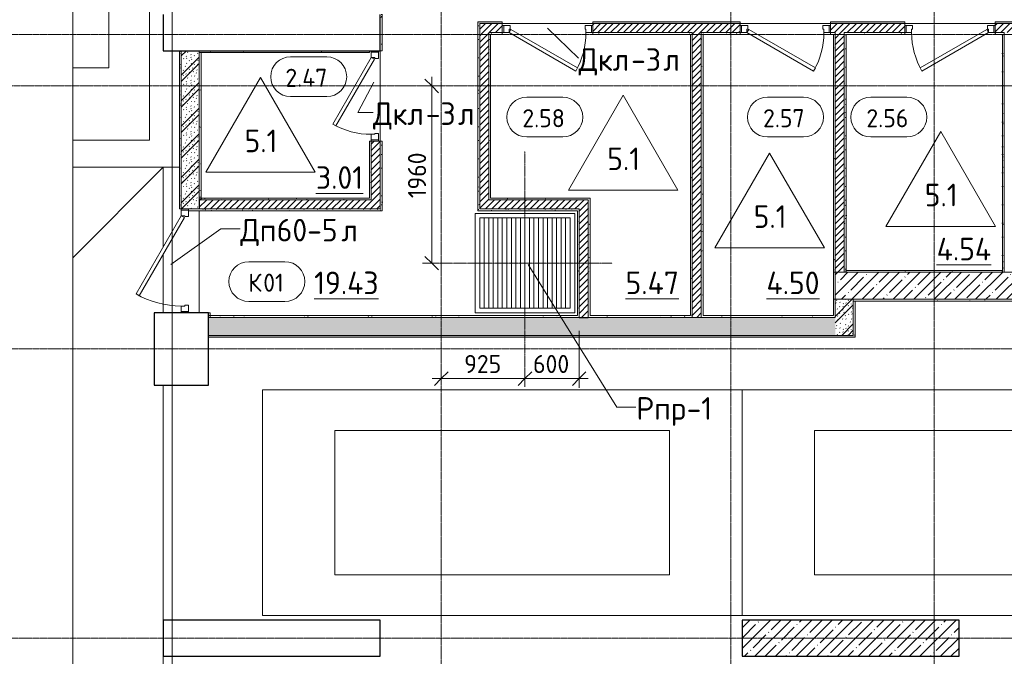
# Model space of a CAD drawing. Header units: millimetres. Extents: x 25887 to 100685, y -10965 to 131188.
# Tile 39 of 49: x 44814 to 55700, y 115300 to 122343. Entities that reach past the tile are written whole.
import ezdxf

# ---------------------------------------------------------------- set-up
doc = ezdxf.new("R2010")
doc.units = ezdxf.units.MM
doc.linetypes.add('4_ Штрихпунктир_ 10 х 2 мм', pattern=[14, 10, -2, 0, -2])
doc.linetypes.add('4_ Штрихпунктир_ 5 х 2 мм', pattern=[9, 5, -2, 0, -2])
for name, color, linetype, lineweight in [('A-ANNO-DIMS', 7, 'Continuous', 5), ('A-ANNO-DIMS-100', 7, 'Continuous', 5), ('A-AREA-IDEN', 7, 'Continuous', 5), ('A-DETL', 7, 'Continuous', 25), ('A-DETL-GENF', 7, 'Continuous', 13), ('A-DOOR', 7, 'Continuous', 13), ('A-DOOR-FRAM', 7, 'Continuous', 13), ('A-DOOR-IDEN', 7, 'Continuous', 5), ('A-FLOR', 7, 'Continuous', 13), ('A-FLOR-IDEN', 7, 'Continuous', 5), ('A-WALL', 7, 'Continuous', 13), ('A-WALL-PATT', 7, 'Continuous', 13), ('C-PRKG', 7, 'Continuous', 13), ('I-WALL', 7, 'Continuous', 13), ('M-EQPM', 7, 'Continuous', 13), ('M-EQPM-IDEN', 7, 'Continuous', 5), ('S-COLS', 7, 'Continuous', 25), ('S-GRID', 7, 'Continuous', 5)]:
    doc.layers.add(name, color=color, linetype=linetype, lineweight=lineweight)
doc.styles.add('GOST Common_2', font='GOST_Common.ttf', dxfattribs={"height": 200})
doc.styles.add('GOST Common_3', font='GOST_Common.ttf', dxfattribs={"height": 250})
doc.dimstyles.new('2_мм_1', dxfattribs={"dimscale": 304.8, "dimtxt": 201.142999, "dimasz": 0.492126, "dimexe": 0.328084, "dimexo": 0.492126, "dimgap": 0, "dimtad": 1, "dimdec": 0, "dimdsep": 46, "dimtxsty": 'GOST Common_2', "dimblk1": 'OBLIQUE', "dimblk2": 'OBLIQUE', "dimsah": 1, "dimcen": 0.09, "dimdle": 0.328084, "dimadec": 5, "dimazin": 2, "dimtfac": 1, "dimtdec": 4, "dimtix": 1, "dimtmove": 0, "dimatfit": 3, "dimfxl": 1, "dimtvp": 1, "dimtolj": 1, "dimtzin": 0, "dimarcsym": 2})
pattern_1 = [(0, (0, 0), (203.2, 50.8), [3.353, -149.047, 3.353, -149.047, -812.8]), (0, (0, 0), (203.2, 50.8), [-304.8, 3.353, -301.447, 3.353, -149.047, -355.6]), (0, (0, 0), (203.2, 50.8), [-762, 3.353, -98.247, 3.353, -250.647]), (120, (76.2, 25.4), (-145.59409, 150.576362), [3.353, -149.047, 3.353, -149.047, -812.8]), (120, (76.2, 25.4), (-145.59409, 150.576362), [-304.8, 3.353, -301.447, 3.353, -149.047, -355.6]), (120, (76.2, 25.4), (-145.59409, 150.576362), [-762, 3.353, -98.247, 3.353, -250.647]), (240, (101.6, 127), (-57.60591, -201.376362), [3.353, -149.047, 3.353, -149.047, -812.8]), (240, (101.6, 127), (-57.60591, -201.376362), [-304.8, 3.353, -301.447, 3.353, -149.047, -355.6]), (240, (101.6, 127), (-57.60591, -201.376362), [-762, 3.353, -98.247, 3.353, -250.647])]
pattern_2 = [(45, (0, 0), (-35.355339, 35.355339), [])]
pattern_3 = [(135, (150.28, 188.64), (-282.8427, 3e-14), [5, -395]), (135, (174.9, 237.36), (-282.8427, 3e-14), [5, -395]), (135, (211.96, 236.53), (-282.8427, 3e-14), [5, -395]), (135, (114.96, 223.96), (-282.8427, 3e-14), [5, -395]), (135, (77.54, 223.96), (-282.8427, 3e-14), [5, -395]), (135, (57.44, 184.52), (-282.8427, 3e-14), [5, -395]), (135, (66.21, 142.9), (-282.8427, 3e-14), [5, -395]), (135, (107.33, 161), (-282.8427, 3e-14), [5, -395]), (135, (99.08, 130.94), (-282.8427, 3e-14), [5, -395]), (135, (22.6, 136.46), (-282.8427, 3e-14), [5, -395]), (135, (21.16, 168.08), (-282.8427, 3e-14), [5, -395]), (135, (46.13, 96.12), (-282.8427, 3e-14), [5, -395]), (135, (3.54, 74.6), (-282.8427, 3e-14), [5, -395]), (135, (40.3, 47.56), (-282.8427, 3e-14), [5, -395]), (135, (39.77, 18.47), (-282.8427, 3e-14), [5, -395]), (135, (76.94, 37.28), (-282.8427, 3e-14), [5, -395]), (135, (114.18, 62.4), (-282.8427, 3e-14), [5, -395]), (135, (139.87, 90.2), (-282.8427, 3e-14), [5, -395]), (135, (141.44, 15.82), (-282.8427, 3e-14), [5, -395]), (135, (188.69, 26.73), (-282.8427, 3e-14), [5, -395]), (135, (176.14, 51.36), (-282.8427, 3e-14), [5, -395]), (135, (177.03, 0), (-282.8427, 3e-14), [5, -395]), (135, (276.61, 8.22), (-282.8427, 3e-14), [5, -395]), (135, (271.19, 31.72), (-282.8427, 3e-14), [5, -395]), (135, (268.29, 119.65), (-282.8427, 3e-14), [5, -395]), (135, (237.92, 101.95), (-282.8427, 3e-14), [5, -395]), (135, (237.92, 158.27), (-282.8427, 3e-14), [5, -395]), (135, (260.4, 204.35), (-282.8427, 3e-14), [5, -395]), (135, (275.54, 235.4), (-282.8427, 3e-14), [5, -395]), (135, (117.62, 268.96), (-282.8427, 3e-14), [5, -395]), (135, (203.62, 273.83), (-282.8427, 3e-14), [5, -395]), (135, (47.24, 279.3), (-282.8427, 3e-14), [5, -395]), (135, (23.2, 266.16), (-282.8427, 3e-14), [5, -395]), (135, (42.78, 232.52), (-282.8427, 3e-14), [5, -395]), (135, (177.76, 90.57), (-282.8427, 3e-14), [5, -395]), (135, (181.12, 121.8), (-282.8427, 3e-14), [5, -395]), (135, (206.73, 172.06), (-282.8427, 3e-14), [5, -395]), (135, (143.14, 136.62), (-282.8427, 3e-14), [5, -395]), (135, (211.51, 131.86), (-282.8427, 3e-14), [5, -395]), (135, (81.47, 95.1), (-282.8427, 3e-14), [5, -395]), (135, (235.13, 60.46), (-282.8427, 3e-14), [5, -395]), (135, (242.24, 4.89), (-282.8427, 3e-14), [5, -395]), (45, (0, 106.07), (-282.8427, 0), []), (45, (106.07, 0), (-282.8427, 0), []), (45, (176.78, 0), (-282.8427, 0), []), (45, (0, 176.78), (-282.8427, 0), [])]

# ---------------------------------------------------------------- blocks, each defined once
blk = doc.blocks.new('Наметкина 10_РД_АР_П_Отделка_R21_rvt-1--02_Подвал_МП_часть Б')
at = {"layer": 'A-WALL-PATT', "lineweight": 5}
h = blk.add_hatch(dxfattribs=at)
h.set_pattern_fill('FP_25', color=256, style=0, pattern_type=2)
h.set_pattern_definition(pattern_1)
h.paths.add_polyline_path([(48820, 122000), (48820, 122400), (48800, 122400), (48800, 122000)])
h = blk.add_hatch(dxfattribs=at)
h.set_pattern_fill('FP_25', color=256, style=0, pattern_type=2)
h.set_pattern_definition(pattern_1)
h.paths.add_polyline_path([(55600, 122300), (56170, 122300), (56170, 122320), (55600, 122320)])
h.paths.add_polyline_path([(59030, 122300), (59030, 122320), (58770, 122320), (58770, 122300)])
h.paths.add_polyline_path([(54600, 122300), (54600, 122320), (53780, 122320), (53780, 122300), (54107, 122300)])
h.paths.add_polyline_path([(57770, 122300), (57770, 122320), (57170, 122320), (57170, 122300)])
h.paths.add_polyline_path([(50150, 122300), (50150, 122320), (49880, 122320), (49880, 122300), (49900, 122300)])
h.paths.add_polyline_path([(51150, 122300), (52780, 122300), (52780, 122320), (51150, 122320)])
h = blk.add_hatch(dxfattribs=at)
h.set_pattern_fill('FP_25', color=256, style=0, pattern_type=2)
h.set_pattern_definition(pattern_1)
h.paths.add_polyline_path([(49900, 120250), (49900, 122300), (49880, 122300), (49880, 120250)])
h = blk.add_hatch(dxfattribs=at)
h.set_pattern_fill('FP_25', color=256, style=0, pattern_type=2)
h.set_pattern_definition(pattern_1)
h.paths.add_polyline_path([(52250, 122180), (52250, 122200), (51150, 122200), (51150, 122180), (52230, 122180)])
h.paths.add_polyline_path([(50020, 122180), (50150, 122180), (50150, 122200), (50000, 122200), (50000, 122180)])
h = blk.add_hatch(dxfattribs=at)
h.set_pattern_fill('FP_25', color=256, style=0, pattern_type=2)
h.set_pattern_definition(pattern_1)
h.paths.add_polyline_path([(50020, 120370), (50020, 122180), (50000, 122180), (50000, 120370)])
h = blk.add_hatch(dxfattribs=at)
h.set_pattern_fill('FP_25', color=256, style=0, pattern_type=2)
h.set_pattern_definition(pattern_1)
h.paths.add_polyline_path([(52250, 119050), (52250, 122180), (52230, 122180), (52230, 119050)])
h = blk.add_hatch(dxfattribs=at)
h.set_pattern_fill('FP_25', color=256, style=0, pattern_type=2)
h.set_pattern_definition(pattern_1)
h.paths.add_polyline_path([(53780, 122180), (53810, 122180), (53810, 122200), (53780, 122200)])
h.paths.add_polyline_path([(52780, 122180), (52780, 122200), (52350, 122200), (52350, 122180), (52370, 122180)])
h = blk.add_hatch(dxfattribs=at)
h.set_pattern_fill('FP_25', color=256, style=0, pattern_type=2)
h.set_pattern_definition(pattern_1)
h.paths.add_polyline_path([(52370, 119070), (52370, 122180), (52350, 122180), (52350, 119070)])
h = blk.add_hatch(dxfattribs=at)
h.set_pattern_fill('FP_25', color=256, style=0, pattern_type=2)
h.set_pattern_definition(pattern_1)
h.paths.add_polyline_path([(53810, 119550), (53830, 119550), (53830, 122200), (53810, 122200), (53810, 121834)])
h = blk.add_hatch(dxfattribs=at)
h.set_pattern_fill('FP_25', color=256, style=0, pattern_type=2)
h.set_pattern_definition(pattern_1)
h.paths.add_polyline_path([(54600, 122180), (54600, 122200), (53930, 122200), (53930, 122180), (54107, 122180)])
h.paths.add_polyline_path([(55680, 122180), (55680, 122200), (55600, 122200), (55600, 122180)])
h = blk.add_hatch(dxfattribs=at)
h.set_pattern_fill('FP_25', color=256, style=0, pattern_type=2)
h.set_pattern_definition(pattern_1)
h.paths.add_polyline_path([(53950, 119550), (53950, 122180), (53930, 122180), (53930, 119550)])
h = blk.add_hatch(dxfattribs=at)
h.set_pattern_fill('FP_25', color=256, style=0, pattern_type=2)
h.set_pattern_definition(pattern_1)
h.paths.add_polyline_path([(55700, 119550), (55700, 122200), (55680, 122200), (55680, 119550)])
h = blk.add_hatch(dxfattribs=at)
h.set_pattern_fill('FP_25', color=256, style=0, pattern_type=2)
h.set_pattern_definition(pattern_1)
h.paths.add_polyline_path([(46600, 120250), (46600, 122000), (46580, 122000), (46580, 120250)])
h = blk.add_hatch(dxfattribs=at)
h.set_pattern_fill('FP_25', color=256, style=0, pattern_type=2)
h.set_pattern_definition(pattern_1)
h.paths.add_polyline_path([(46800, 121980), (48680, 121980), (48680, 122000), (46800, 122000)])
h = blk.add_hatch(dxfattribs=at)
h.set_pattern_fill('FP_25', color=256, style=0, pattern_type=2)
h.set_pattern_definition(pattern_1)
h.paths.add_polyline_path([(46820, 120380), (46820, 121980), (46800, 121980), (46800, 120380)])
h = blk.add_hatch(dxfattribs=at)
h.set_pattern_fill('FP_25', color=256, style=0, pattern_type=2)
h.set_pattern_definition(pattern_1)
h.paths.add_polyline_path([(48700, 120370), (48700, 121000), (48680, 121000), (48680, 120370)])
h = blk.add_hatch(dxfattribs=at)
h.set_pattern_fill('FP_25', color=256, style=0, pattern_type=2)
h.set_pattern_definition(pattern_1)
h.paths.add_polyline_path([(48820, 120250), (48820, 121000), (48800, 121000), (48800, 120250)])
h = blk.add_hatch(dxfattribs=at)
h.set_pattern_fill('FP_25', color=256, style=0, pattern_type=2)
h.set_pattern_definition(pattern_1)
h.paths.add_polyline_path([(46820, 120350), (48700, 120350), (48700, 120370), (46820, 120370), (46820, 120360)])
h = blk.add_hatch(dxfattribs=at)
h.set_pattern_fill('FP_25', color=256, style=0, pattern_type=2)
h.set_pattern_definition(pattern_1)
h.paths.add_polyline_path([(51100, 120350), (51120, 120350), (51120, 120370), (50000, 120370), (50000, 120350), (50282, 120350)])
h = blk.add_hatch(dxfattribs=at)
h.set_pattern_fill('FP_25', color=256, style=0, pattern_type=2)
h.set_pattern_definition(pattern_1)
h.paths.add_polyline_path([(51120, 119070), (51120, 120350), (51100, 120350), (51100, 119070)])
h = blk.add_hatch(dxfattribs=at)
h.set_pattern_fill('FP_25', color=256, style=0, pattern_type=2)
h.set_pattern_definition(pattern_1)
h.paths.add_polyline_path([(48820, 120230), (48820, 120250), (46680, 120250), (46680, 120230), (48370, 120230)])
h = blk.add_hatch(dxfattribs=at)
h.set_pattern_fill('FP_25', color=256, style=0, pattern_type=2)
h.set_pattern_definition(pattern_1)
h.paths.add_polyline_path([(50980, 120230), (51000, 120230), (51000, 120250), (49880, 120250), (49880, 120230), (50282, 120230)])
h = blk.add_hatch(dxfattribs=at)
h.set_pattern_fill('FP_25', color=256, style=0, pattern_type=2)
h.set_pattern_definition(pattern_1)
h.paths.add_polyline_path([(51000, 119070), (51000, 120230), (50980, 120230), (50980, 119070)])
h = blk.add_hatch(dxfattribs=at)
h.set_pattern_fill('FP_25', color=256, style=0, pattern_type=2)
h.set_pattern_definition(pattern_1)
h.paths.add_polyline_path([(55680, 119550), (55680, 119570), (53950, 119570), (53950, 119550)])
h = blk.add_hatch(dxfattribs=at)
h.set_pattern_fill('FP_25', color=256, style=0, pattern_type=2)
h.set_pattern_definition(pattern_1)
h.paths.add_polyline_path([(53830, 119070), (53830, 119250), (53810, 119250), (53810, 119070)])
h = blk.add_hatch(dxfattribs=at)
h.set_pattern_fill('FP_25', color=256, style=0, pattern_type=2)
h.set_pattern_definition(pattern_1)
h.paths.add_polyline_path([(57570, 119230), (57570, 119250), (54030, 119250), (54030, 119230), (56020, 119230)])
h = blk.add_hatch(dxfattribs=at)
h.set_pattern_fill('FP_25', color=256, style=0, pattern_type=2)
h.set_pattern_definition(pattern_1)
h.paths.add_polyline_path([(54050, 118850), (54050, 119230), (54030, 119230), (54030, 118850)])
h = blk.add_hatch(dxfattribs=at)
h.set_pattern_fill('FP_25', color=256, style=0, pattern_type=2)
h.set_pattern_definition(pattern_1)
h.paths.add_polyline_path([(46920, 119050), (46920, 119100), (46900, 119100), (46900, 119050)])
h = blk.add_hatch(dxfattribs=at)
h.set_pattern_fill('FP_25', color=256, style=0, pattern_type=2)
h.set_pattern_definition(pattern_1)
h.paths.add_polyline_path([(51000, 119050), (51000, 119070), (46900, 119070), (46900, 119050), (48370, 119050)])
h = blk.add_hatch(dxfattribs=at)
h.set_pattern_fill('FP_25', color=256, style=0, pattern_type=2)
h.set_pattern_definition(pattern_1)
h.paths.add_polyline_path([(52230, 119050), (52230, 119070), (51100, 119070), (51100, 119050), (52195, 119050)])
h = blk.add_hatch(dxfattribs=at)
h.set_pattern_fill('FP_25', color=256, style=0, pattern_type=2)
h.set_pattern_definition(pattern_1)
h.paths.add_polyline_path([(52350, 119050), (53830, 119050), (53830, 119070), (52350, 119070)])
h = blk.add_hatch(dxfattribs=at)
h.set_pattern_fill('FP_25', color=256, style=0, pattern_type=2)
h.set_pattern_definition(pattern_1)
h.paths.add_polyline_path([(54050, 118830), (54050, 118850), (46900, 118850), (46900, 118830), (52195, 118830)])
at = {"layer": 'A-WALL'}
for p, q in [((48800, 122400), (48800, 122000)), ((48820, 122000), (48820, 122400)), ((50150, 122320), (49880, 122320)), ((49880, 122320), (49880, 122300)), ((49880, 122300), (49880, 120250)), ((49900, 122300), (50150, 122300)), ((49900, 120250), (49900, 122300)), ((50150, 122300), (50150, 122320)), ((52780, 122320), (51150, 122320)), ((51150, 122320), (51150, 122300)), ((51150, 122300), (52780, 122300)), ((52780, 122300), (52780, 122320)), ((54600, 122320), (53780, 122320)), ((53780, 122320), (53780, 122300)), ((53780, 122300), (54600, 122300)), ((54600, 122300), (54600, 122320)), ((56170, 122320), (55600, 122320)), ((55600, 122320), (55600, 122300)), ((55600, 122300), (56170, 122300)), ((50150, 122200), (50000, 122200)), ((50000, 122200), (50000, 122180)), ((50000, 122180), (50000, 120370)), ((50020, 122180), (50150, 122180)), ((50020, 120370), (50020, 122180)), ((50150, 122180), (50150, 122200)), ((52250, 122200), (51150, 122200)), ((51150, 122200), (51150, 122180)), ((51150, 122180), (52230, 122180)), ((52230, 122180), (52230, 119070)), ((52250, 122180), (52250, 122200)), ((52250, 119050), (52250, 122180)), ((52780, 122200), (52350, 122200)), ((52350, 122200), (52350, 122180)), ((52350, 122180), (52350, 119070)), ((52370, 122180), (52780, 122180)), ((52370, 119070), (52370, 122180)), ((52780, 122180), (52780, 122200)), ((53810, 122200), (53780, 122200)), ((53780, 122200), (53780, 122180)), ((53780, 122180), (53810, 122180)), ((53830, 122200), (53810, 122200)), ((53810, 122180), (53810, 119550)), ((53830, 119550), (53830, 122200)), ((54600, 122200), (53930, 122200)), ((53930, 122200), (53930, 122180)), ((53930, 122180), (53930, 119570)), ((53950, 122180), (54600, 122180)), ((53950, 119570), (53950, 122180)), ((54600, 122180), (54600, 122200)), ((55680, 122200), (55600, 122200)), ((55600, 122200), (55600, 122180)), ((55600, 122180), (55680, 122180)), ((55700, 122200), (55680, 122200)), ((55680, 122180), (55680, 119570)), ((55700, 119570), (55700, 122200)), ((46580, 122000), (46580, 120250)), ((46600, 122000), (46580, 122000)), ((46600, 120250), (46600, 122000)), ((48680, 122000), (46800, 122000)), ((46800, 122000), (46800, 121980)), ((46800, 121980), (46800, 120380)), ((46820, 121980), (46800, 121980)), ((46800, 121980), (48680, 121980)), ((46820, 120380), (46820, 121980)), ((48680, 121980), (48680, 122000)), ((48800, 122000), (48820, 122000)), ((48700, 121000), (48680, 121000)), ((48680, 121000), (48680, 120370)), ((48700, 120370), (48700, 121000)), ((48800, 121000), (48800, 120250)), ((48820, 121000), (48800, 121000)), ((48820, 120250), (48820, 121000)), ((46800, 120380), (46820, 120380)), ((46800, 120380), (46800, 120360)), ((46820, 120380), (46800, 120380)), ((46800, 120360), (46820, 120360)), ((46820, 120370), (46820, 120380)), ((48680, 120370), (46820, 120370)), ((46820, 120360), (46820, 120350)), ((46820, 120350), (48700, 120350)), ((48700, 120350), (48700, 120370)), ((50000, 120370), (50000, 120350)), ((50000, 120350), (51100, 120350)), ((51120, 120370), (50020, 120370)), ((51100, 120350), (51100, 119070)), ((51120, 120350), (51120, 120370)), ((51120, 119070), (51120, 120350)), ((46580, 120250), (46600, 120250)), ((48800, 120250), (46680, 120250)), ((46680, 120250), (46680, 120235)), ((46680, 120230), (48820, 120230)), ((48820, 120230), (48820, 120250)), ((49880, 120250), (49880, 120230)), ((49880, 120230), (50980, 120230)), ((51000, 120250), (49900, 120250)), ((50980, 120230), (50980, 119070)), ((51000, 120230), (51000, 120250)), ((51000, 119070), (51000, 120230)), ((53830, 119550), (53810, 119550)), ((53810, 119550), (53810, 119250)), ((53810, 119550), (53830, 119550)), ((53830, 119250), (53830, 119550)), ((53930, 119570), (53930, 119550)), ((53930, 119550), (53950, 119550)), ((55680, 119570), (53950, 119570)), ((53950, 119550), (55680, 119550)), ((55680, 119550), (55700, 119550)), ((55700, 119550), (55700, 119570)), ((53810, 119250), (53830, 119250)), ((53830, 119250), (53810, 119250)), ((53810, 119250), (53810, 119070)), ((53830, 119070), (53830, 119250)), ((57570, 119250), (54030, 119250)), ((54030, 119250), (54030, 119230)), ((54030, 119230), (57570, 119230)), ((54050, 119230), (54030, 119230)), ((54030, 119230), (54030, 118850)), ((54050, 118850), (54050, 119230)), ((46900, 119100), (46900, 119050)), ((46920, 119100), (46900, 119100)), ((46920, 119050), (46920, 119100)), ((50980, 119070), (46900, 119070)), ((46900, 119070), (46900, 119050)), ((46900, 119050), (51000, 119050)), ((46900, 119050), (46920, 119050)), ((51000, 119050), (51000, 119070)), ((51100, 119070), (51100, 119050)), ((51100, 119050), (52230, 119050)), ((52230, 119070), (51120, 119070)), ((52230, 119050), (52250, 119050)), ((52350, 119070), (52350, 119050)), ((52350, 119050), (53830, 119050)), ((53810, 119070), (52370, 119070)), ((53830, 119050), (53830, 119070)), ((54030, 118850), (46900, 118850)), ((46900, 118850), (46900, 118830)), ((46900, 118830), (54050, 118830)), ((54050, 118830), (54050, 118850))]:
    blk.add_line(p, q, dxfattribs=at)
at = {"layer": 'A-WALL', "lineweight": 25}
for p, q in [((46820, 120370), (46820, 120360)), ((53950, 119550), (53950, 119570)), ((55680, 119550), (55680, 119570))]:
    blk.add_line(p, q, dxfattribs=at)
blk = doc.blocks.new('АР_Дверь однопольная - 1000х2100h_850__Кладовая-4711884--02_Подвал_МП_часть Б')
at = {"layer": 'A-DOOR'}
for p, q in [((-311, 475), (-331, 440)), ((-331, 440), (405, 15)), ((425, 50), (-311, 475)), ((405, 15), (425, 50))]:
    blk.add_line(p, q, dxfattribs=at)
at = {"layer": 'A-DOOR', "lineweight": 5}
blk.add_arc((425, 50), 850, 150, 180, dxfattribs=at)
at = {"layer": 'A-DOOR-FRAM'}
for p, q in [((-485, 50), (-500, 50)), ((-425, 50), (-485, 50)), ((-485, 50), (-485, -30)), ((-425, 10), (-425, 50)), ((-415, 10), (-425, 10)), ((-415, -30), (-415, 10)), ((425, 10), (415, 10)), ((415, 10), (415, -30)), ((485, 50), (425, 50)), ((425, 50), (425, 10)), ((485, -30), (485, 50)), ((485, 50), (500, 50)), ((-485, -30), (-500, -30)), ((-485, -30), (-415, -30)), ((415, -30), (485, -30)), ((485, -30), (500, -30))]:
    blk.add_line(p, q, dxfattribs=at)
blk = doc.blocks.new('АР_Дверь однопольная - 1000х2100h_850__Кладовая-4627048--02_Подвал_МП_часть Б')
at = {"layer": 'A-DOOR'}
for p, q in [((311, 475), (-425, 50)), ((-405, 15), (331, 440)), ((331, 440), (311, 475)), ((-425, 50), (-405, 15))]:
    blk.add_line(p, q, dxfattribs=at)
at = {"layer": 'A-DOOR', "lineweight": 5}
blk.add_arc((-425, 50), 850, 360, 30, dxfattribs=at)
at = {"layer": 'A-DOOR-FRAM'}
for p, q in [((-485, 50), (-500, 50)), ((-425, 50), (-485, 50)), ((-485, 50), (-485, -30)), ((-425, 10), (-425, 50)), ((-415, 10), (-425, 10)), ((-415, -30), (-415, 10)), ((425, 10), (415, 10)), ((415, 10), (415, -30)), ((485, 50), (425, 50)), ((425, 50), (425, 10)), ((485, -30), (485, 50)), ((485, 50), (500, 50)), ((-485, -30), (-500, -30)), ((-485, -30), (-415, -30)), ((415, -30), (485, -30)), ((485, -30), (500, -30))]:
    blk.add_line(p, q, dxfattribs=at)
blk = doc.blocks.new('АР_Дверь однопольная - 1000х2100h_850__Кладовая-4711845--02_Подвал_МП_часть Б')
at = {"layer": 'A-DOOR'}
for p, q in [((-311, 475), (-331, 440)), ((-331, 440), (405, 15)), ((425, 50), (-311, 475)), ((405, 15), (425, 50))]:
    blk.add_line(p, q, dxfattribs=at)
at = {"layer": 'A-DOOR', "lineweight": 5}
blk.add_arc((425, 50), 850, 150, 180, dxfattribs=at)
at = {"layer": 'A-DOOR-FRAM'}
for p, q in [((-485, 50), (-500, 50)), ((-425, 50), (-485, 50)), ((-485, 50), (-485, -30)), ((-425, 10), (-425, 50)), ((-415, 10), (-425, 10)), ((-415, -30), (-415, 10)), ((425, 10), (415, 10)), ((415, 10), (415, -30)), ((485, 50), (425, 50)), ((425, 50), (425, 10)), ((485, -30), (485, 50)), ((485, 50), (500, 50)), ((-485, -30), (-500, -30)), ((-485, -30), (-415, -30)), ((415, -30), (485, -30)), ((485, -30), (500, -30))]:
    blk.add_line(p, q, dxfattribs=at)
blk = doc.blocks.new('АР_Дверь однопольная - 1150х2100h_кл_ коридор-4810408--02_Подвал_МП_часть Б')
at = {"layer": 'A-DOOR'}
for p, q in [((-366, 600), (-386, 565)), ((-386, 565), (480, 65)), ((500, 100), (-366, 600)), ((480, 65), (500, 100))]:
    blk.add_line(p, q, dxfattribs=at)
at = {"layer": 'A-DOOR', "lineweight": 5}
blk.add_arc((500, 100), 1000, 150, 180, dxfattribs=at)
at = {"layer": 'A-DOOR-FRAM'}
for p, q in [((-560, 100), (-575, 100)), ((-560, 20), (-575, 20)), ((-500, 100), (-560, 100)), ((-560, 100), (-560, 20)), ((-560, 20), (-490, 20)), ((-500, 60), (-500, 100)), ((-490, 60), (-500, 60)), ((-490, 20), (-490, 60)), ((500, 60), (490, 60)), ((490, 60), (490, 20)), ((490, 20), (560, 20)), ((560, 100), (500, 100)), ((500, 100), (500, 60)), ((560, 20), (560, 100)), ((560, 100), (575, 100)), ((560, 20), (575, 20))]:
    blk.add_line(p, q, dxfattribs=at)
blk = doc.blocks.new('КР_Колонна_ЖБ_Прямоугольная - 400x2400h_B40-3934212--02_Подвал_МП_часть Б')
at = {"layer": 'S-COLS', "lineweight": 5}
h = blk.add_hatch(dxfattribs=at)
h.set_pattern_fill('FP_4', color=256, style=0, pattern_type=2)
h.set_pattern_definition([(315, (-115499.96, 54000), (114.04925, 114.04925), []), (315, (-115499.96, 53885.95), (114.04925, 114.04925), [201.613, -40.323, 3.353, -36.97])])
h.paths.add_polyline_path([(-200, -1200), (200, -1200), (200, 1200), (-200, 1200)])
at = {"layer": 'S-COLS'}
for p, q in [((200, 1200), (-200, 1200)), ((-200, 1200), (-200, -1200)), ((200, -1200), (200, 1200)), ((-200, -1200), (200, -1200))]:
    blk.add_line(p, q, dxfattribs=at)
blk = doc.blocks.new('АР_Машиноместо - 4900x2400_М__5300х2500_-3113489--02_Подвал_МП_часть Б')
at = {"layer": 'C-PRKG'}
for p, q in [((2500, 5300), (0, 5300)), ((0, 0), (0, 5300)), ((2500, 0), (2500, 5300)), ((450, 4500), (2050, 4500)), ((450, 800), (450, 4500)), ((2050, 800), (2050, 4500)), ((450, 800), (2050, 800)), ((2500, 0), (0, 0))]:
    blk.add_line(p, q, dxfattribs=at)
blk = doc.blocks.new('АР_Машиноместо - 4900x2400_М__5300х2500_-V44--02_Подвал_МП_часть Б')
at = {"layer": 'C-PRKG'}
for p, q in [((850, 0), (0, 0)), ((0, 0), (0, -5300)), ((450, -800), (450, -4500)), ((450, -800), (850, -800)), ((450, -4500), (850, -4500))]:
    blk.add_line(p, q, dxfattribs=at)
blk = doc.blocks.new('АР_Приямок - ПР-1_1100х1100 х50-2425824--02_Подвал_МП_часть Б')
at = {"layer": 'M-EQPM', "lineweight": 5}
h = blk.add_hatch(dxfattribs=at)
h.set_pattern_fill('FP_24', color=256, style=0, pattern_type=2)
h.set_pattern_definition([(90, (0, 0), (-50, 3e-15), [])])
h.paths.add_polyline_path([(1050, -500), (1050, 500), (50, 500), (50, -500)])
at = {"layer": 'M-EQPM'}
for p, q in [((0, -550), (0, 550)), ((0, 550), (1100, 550)), ((1100, 550), (1100, -550)), ((1100, -550), (0, -550))]:
    blk.add_line(p, q, dxfattribs=at)
blk = doc.blocks.new('Линия разрыва - М 1_100-2492866--02_Подвал_МП_часть Б')
at = {"layer": 'A-DETL-GENF', "lineweight": 5}
blk.add_line((13450, 0), (26750, 0), dxfattribs=at)
blk = doc.blocks.new('Марка помещения _Номер_ - 2 мм-68851--02_Подвал_МП_часть Б')
at = {"layer": 'A-AREA-IDEN'}
for p, q in [((-2.03, 2.21), (1.97, 2.21)), ((-2.03, -2.19), (1.97, -2.19))]:
    blk.add_line(p, q, dxfattribs=at)
for centre, start, end in [((-2.03, 0.01), 90, 270), ((1.97, 0.01), 270, 90)]:
    blk.add_arc(centre, 2.2, start, end, dxfattribs=at)
blk = doc.blocks.new('Марка полов - Марка полов-4106608--02_Подвал_МП_часть Б')
at = {"layer": 'A-FLOR-IDEN'}
for p, q in [((0, 7), (-6.06, -3.5)), ((6.06, -3.5), (0, 7)), ((-6.06, -3.5), (6.06, -3.5))]:
    blk.add_line(p, q, dxfattribs=at)
blk = doc.blocks.new('DIMBLOCK141--02_Подвал_МП_часть Б')
at = {"layer": 'A-ANNO-DIMS-100'}
for p, q in [((49369, 119650), (49369, 121710)), ((49413, 121610), (49269, 121610)), ((49369, 121610), (49413, 121610)), ((49413, 119650), (49269, 119650)), ((49369, 119650), (49413, 119650))]:
    blk.add_line(p, q, dxfattribs=at)
at = {"layer": 'A-ANNO-DIMS-100', "lineweight": 25}
for p, q in [((49369, 121610), (49294, 121685)), ((49369, 121610), (49444, 121535)), ((49369, 119650), (49294, 119725)), ((49369, 119650), (49444, 119575))]:
    blk.add_line(p, q, dxfattribs=at)
at = {"layer": 'A-ANNO-DIMS-100', "color": 0, "insert": (49107, 120369), "char_height": 200, "width": 625.93, "attachment_point": 1, "rotation": 90, "line_spacing_factor": 1.022761, "style": 'GOST Common_2'}
blk.add_mtext('1960', dxfattribs=at)
blk = doc.blocks.new('_Oblique')
at = {"color": 0, "linetype": 'ByBlock', "lineweight": -2}
blk.add_line((-0.5, -0.5), (0.5, 0.5), dxfattribs=at)
blk = doc.blocks.new('DIMBLOCK142--02_Подвал_МП_часть Б')
at = {"layer": 'A-ANNO-DIMS-100'}
for p, q in [((49475, 118328), (49475, 118472)), ((50400, 118280), (50400, 118472)), ((49375, 118372), (50400, 118372)), ((49475, 118372), (49475, 118328)), ((50400, 118372), (50400, 118280))]:
    blk.add_line(p, q, dxfattribs=at)
at = {"layer": 'A-ANNO-DIMS-100', "lineweight": 25}
for p, q in [((49475, 118372), (49550, 118447)), ((50400, 118372), (50475, 118447)), ((49475, 118372), (49400, 118297)), ((50400, 118372), (50325, 118297))]:
    blk.add_line(p, q, dxfattribs=at)
at = {"layer": 'A-ANNO-DIMS-100', "color": 0, "insert": (49728, 118634), "char_height": 200, "width": 503.2, "attachment_point": 1, "line_spacing_factor": 1.022761, "style": 'GOST Common_2'}
blk.add_mtext('925', dxfattribs=at)
blk = doc.blocks.new('DIMBLOCK143--02_Подвал_МП_часть Б')
at = {"layer": 'A-ANNO-DIMS-100'}
for p, q in [((51000, 118900), (51000, 118272)), ((51000, 118372), (51000, 118900)), ((50400, 118280), (50400, 118472)), ((50400, 118372), (51100, 118372)), ((50400, 118372), (50400, 118280))]:
    blk.add_line(p, q, dxfattribs=at)
at = {"layer": 'A-ANNO-DIMS-100', "lineweight": 25}
for p, q in [((50400, 118372), (50475, 118447)), ((51000, 118372), (51075, 118447)), ((50400, 118372), (50325, 118297)), ((51000, 118372), (50925, 118297))]:
    blk.add_line(p, q, dxfattribs=at)
at = {"layer": 'A-ANNO-DIMS-100', "color": 0, "insert": (50490, 118634), "char_height": 200, "width": 503.2, "attachment_point": 1, "line_spacing_factor": 1.022761, "style": 'GOST Common_2'}
blk.add_mtext('600', dxfattribs=at)

msp = doc.modelspace()

# ---------------------------------------------------------------- hatches: boundary and pattern name
at = {"layer": 'A-WALL-PATT', "lineweight": 5}
h = msp.add_hatch(dxfattribs=at)
h.set_pattern_fill('FP_2', color=256, style=0, pattern_type=2)
h.set_pattern_definition(pattern_2)
h.paths.add_polyline_path([(58770, 122200), (59050, 122200), (59050, 122300), (58770, 122300)])
h.paths.add_polyline_path([(57670, 122200), (57770, 122200), (57770, 122300), (57170, 122300), (57170, 122200)])
h.paths.add_polyline_path([(53930, 122200), (54600, 122200), (54600, 122300), (53780, 122300), (53780, 122200), (53830, 122200)])
h.paths.add_polyline_path([(56170, 122200), (56170, 122300), (55600, 122300), (55600, 122200), (56019.538182, 122200)])
h.paths.add_polyline_path([(52350, 122200), (52780, 122200), (52780, 122300), (51150, 122300), (51150, 122200), (52250, 122200)])
h.paths.add_polyline_path([(50000, 122200), (50150, 122200), (50150, 122300), (49900, 122300), (49900, 122200)])
h = msp.add_hatch(dxfattribs=at)
h.set_pattern_fill('FP_2', color=256, style=0, pattern_type=2)
h.set_pattern_definition(pattern_2)
h.paths.add_polyline_path([(50000, 120350), (50000, 122200), (49900, 122200), (49900, 120350)])
h = msp.add_hatch(dxfattribs=at)
h.set_pattern_fill('FP_2', color=256, style=0, pattern_type=2)
h.set_pattern_definition(pattern_2)
h.paths.add_polyline_path([(52350, 119050), (52350, 122200), (52250, 122200), (52250, 119050)])
h = msp.add_hatch(dxfattribs=at)
h.set_pattern_fill('FP_2', color=256, style=0, pattern_type=2)
h.set_pattern_definition(pattern_2)
h.paths.add_polyline_path([(53930, 119550), (53930, 122200), (53830, 122200), (53830, 119550)])
h = msp.add_hatch(dxfattribs=at)
h.set_pattern_fill('FP_1', color=256, style=0, pattern_type=2)
h.set_pattern_definition(pattern_3)
h.paths.add_polyline_path([(46800, 120250), (46800, 122000), (46600, 122000), (46600, 120250)])
h = msp.add_hatch(dxfattribs=at)
h.set_pattern_fill('FP_2', color=256, style=0, pattern_type=2)
h.set_pattern_definition(pattern_2)
h.paths.add_polyline_path([(48800, 120350), (48800, 121000), (48700, 121000), (48700, 120350)])
h = msp.add_hatch(dxfattribs=at)
h.set_pattern_fill('FP_2', color=256, style=0, pattern_type=2)
h.set_pattern_definition(pattern_2)
h.paths.add_polyline_path([(46800, 120250), (48800, 120250), (48800, 120350), (46800, 120350)])
h = msp.add_hatch(dxfattribs=at)
h.set_pattern_fill('FP_2', color=256, style=0, pattern_type=2)
h.set_pattern_definition(pattern_2)
h.paths.add_polyline_path([(51000, 120250), (51000, 120350), (49900, 120350), (49900, 120250), (50282.210484, 120250)])
h = msp.add_hatch(dxfattribs=at)
h.set_pattern_fill('FP_2', color=256, style=0, pattern_type=2)
h.set_pattern_definition(pattern_2)
h.paths.add_polyline_path([(51000, 119050), (51100, 119050), (51100, 120350), (51000, 120350), (51000, 119189.750347)])
h = msp.add_hatch(dxfattribs=at)
h.set_pattern_fill('FP_3', color=256, style=0, pattern_type=2)
h.set_pattern_definition([(45, (0, 0), (-114.04925, 114.04925), []), (45, (114.05, 0), (-114.04925, 114.04925), [201.612, -40.322, 3.353, -36.97])])
h.paths.add_polyline_path([(53830, 119250), (57770, 119250), (57770, 119550), (53830, 119550)])
h = msp.add_hatch(dxfattribs=at)
h.set_pattern_fill('FP_1', color=256, style=0, pattern_type=2)
h.set_pattern_definition(pattern_3)
h.paths.add_polyline_path([(54030, 118850), (54030, 119250), (53830, 119250), (53830, 118850)])
h = msp.add_hatch(dxfattribs=at)
h.set_pattern_fill('FP_1', color=256, style=0, pattern_type=2)
h.set_pattern_definition(pattern_3)
h.paths.add_polyline_path([(53830, 118850), (53830, 119050), (46900, 119050), (46900, 118850), (52194.65305, 118850)])

# ---------------------------------------------------------------- linework, layer by layer
at = {"layer": 'A-DETL', "linetype": '4_ Штрихпунктир_ 5 х 2 мм', "lineweight": 5}
for p, q in [((50400, 118430), (50400, 120890)), ((49324.729636, 119650), (51364.729636, 119650))]:
    msp.add_line(p, q, dxfattribs=at)
at = {"layer": 'A-DOOR-IDEN'}
for p, q in [((50650, 122250), (50992.327821, 121916.393436)), ((48728.335623, 121651.647196), (48554.31838, 121317.694879)), ((48554.31838, 121317.694879), (48721.694756, 121317.694879)), ((46484.076985, 119635.011048), (47036.20339, 120028.912114)), ((47036.20339, 120028.912114), (47252.831358, 120028.912114))]:
    msp.add_line(p, q, dxfattribs=at)
at = {"layer": 'A-FLOR'}
for p, q in [((50150, 122300), (51150, 122300)), ((52780, 122300), (53780, 122300)), ((54600, 122300), (55600, 122300)), ((48800, 122000), (48800, 121000)), ((45400, 119710), (46400, 120710)), ((45400, 120710), (46580, 120710)), ((46400, 120710), (46400, 119828.589838)), ((46800, 120230), (46800, 119100)), ((49900, 119150), (49900, 120150)), ((49900, 120150), (50900, 120150)), ((50900, 120150), (50900, 119150)), ((46400, 119748.589838), (46400, 119100)), ((50900, 119150), (49900, 119150)), ((46400, 118300), (46400, 115700)), ((46400, 115300), (46400, 109400))]:
    msp.add_line(p, q, dxfattribs=at)
at = {"layer": 'A-WALL', "lineweight": 25}
for p, q in [((46800, 120350), (46800, 120250)), ((51000, 119050), (51100, 119050))]:
    msp.add_line(p, q, dxfattribs=at)
at = {"layer": 'A-WALL'}
for p, q in [((57770, 119550), (53830, 119550)), ((53830, 119550), (53830, 119250)), ((54030, 119250), (57570, 119250))]:
    msp.add_line(p, q, dxfattribs=at)
at = {"layer": 'I-WALL'}
for p, q in [((50150, 122300), (49900, 122300)), ((49900, 122300), (49900, 120250)), ((50150, 122200), (50150, 122300)), ((52780, 122300), (51150, 122300)), ((51150, 122300), (51150, 122200)), ((52780, 122200), (52780, 122300)), ((54600, 122300), (53780, 122300)), ((53780, 122300), (53780, 122200)), ((54600, 122200), (54600, 122300)), ((56170, 122300), (55600, 122300)), ((55600, 122300), (55600, 122200)), ((50000, 122200), (50150, 122200)), ((50000, 120350), (50000, 122200)), ((51150, 122200), (52250, 122200)), ((52250, 122200), (52250, 119050)), ((52350, 119050), (52350, 122200)), ((52350, 122200), (52780, 122200)), ((53780, 122200), (53830, 122200)), ((53830, 122200), (53830, 119550)), ((53930, 119550), (53930, 122200)), ((53930, 122200), (54600, 122200)), ((55600, 122200), (55700, 122200)), ((55700, 122200), (55700, 119550)), ((46600, 122000), (46600, 120250)), ((46800, 122000), (46600, 122000)), ((46800, 120350), (46800, 122000)), ((48700, 121000), (48700, 120350)), ((48800, 121000), (48700, 121000)), ((48800, 120250), (48800, 121000)), ((48700, 120350), (46800, 120350)), ((51100, 120350), (50000, 120350)), ((51100, 119050), (51100, 120350)), ((46600, 120250), (46800, 120250)), ((46800, 120250), (48800, 120250)), ((49900, 120250), (51000, 120250)), ((51000, 120250), (51000, 119050)), ((53830, 119250), (53830, 119050)), ((54030, 119250), (53830, 119250)), ((54030, 118850), (54030, 119250)), ((51000, 119050), (46900, 119050)), ((46900, 119050), (46900, 118850)), ((53830, 119050), (51100, 119050)), ((46900, 118850), (54030, 118850))]:
    msp.add_line(p, q, dxfattribs=at)
at = {"layer": 'M-EQPM-IDEN'}
for p, q in [((50435.091003, 119635.011048), (51414.683352, 118056.525953)), ((51414.683352, 118056.525953), (51625.47516, 118056.525953))]:
    msp.add_line(p, q, dxfattribs=at)
at = {"layer": 'S-COLS'}
for p, q in [((46400, 122400), (46400, 122000)), ((48800, 122000), (48800, 122400)), ((46400, 122000), (48800, 122000)), ((46300, 119100), (46300, 118300)), ((46900, 119100), (46300, 119100)), ((46900, 118300), (46900, 119100)), ((46300, 118300), (46900, 118300)), ((48800, 115700), (46400, 115700)), ((46400, 115700), (46400, 115300)), ((48800, 115300), (48800, 115700)), ((46400, 115300), (48800, 115300))]:
    msp.add_line(p, q, dxfattribs=at)
at = {"layer": 'S-GRID', "linetype": '4_ Штрихпунктир_ 10 х 2 мм'}
for p, q in [((46500, 46473.805675), (46500, 130172)), ((46500, 80104.964717), (46500, 128910)), ((49475, 80104.964717), (49475, 128910)), ((52675, 80104.964717), (52675, 128910)), ((54925, 80104.964717), (54925, 128910)), ((65663.030763, 122180), (27912.537886, 122180)), ((91551.922019, 121610), (27912.537886, 121610)), ((65663.030763, 118700), (27912.537886, 118700)), ((65663.030763, 115500), (27912.537886, 115500))]:
    msp.add_line(p, q, dxfattribs=at)

# ---------------------------------------------------------------- block references
at = {"lineweight": 5}
msp.add_blockref('Наметкина 10_РД_АР_П_Отделка_R21_rvt-1--02_Подвал_МП_часть Б', (0, 0), dxfattribs=at)
at = {"layer": 'A-AREA-IDEN', "xscale": 99.99999999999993, "yscale": 99.99999999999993, "zscale": 99.99999999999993}
for p in [(48012.613195, 121711.702091), (50622.506545, 121264.645916), (53283.643437, 121264.645916), (54426.208098, 121264.645916), (47549.513319, 119444.813838)]:
    msp.add_blockref('Марка помещения _Номер_ - 2 мм-68851--02_Подвал_МП_часть Б', p, dxfattribs=at)
at = {"layer": 'A-DETL-GENF', "rotation": 89.99999999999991}
msp.add_blockref('Линия разрыва - М 1_100-2492866--02_Подвал_МП_часть Б', (45400, 100400), dxfattribs=at)
at = {"layer": 'A-DOOR'}
for name, p, rotation in [('АР_Дверь однопольная - 1000х2100h_850__Кладовая-4711845--02_Подвал_МП_часть Б', (50650, 122250), 180), ('АР_Дверь однопольная - 1000х2100h_850__Кладовая-4711845--02_Подвал_МП_часть Б', (53280, 122250), 180), ('АР_Дверь однопольная - 1000х2100h_850__Кладовая-4627048--02_Подвал_МП_часть Б', (55100, 122250), 180), ('АР_Дверь однопольная - 1000х2100h_850__Кладовая-4711884--02_Подвал_МП_часть Б', (48750, 121500), 90), ('АР_Дверь однопольная - 1150х2100h_кл_ коридор-4810408--02_Подвал_МП_часть Б', (46700, 119675), 90)]:
    msp.add_blockref(name, p, dxfattribs=dict(at, rotation=rotation))
at = {"layer": 'A-FLOR-IDEN', "xscale": 99.99999999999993, "yscale": 99.99999999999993, "zscale": 99.99999999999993}
for p in [(47476.550703, 121004.893436), (51486.045603, 120806.769463), (54997.021574, 120406.689301), (53105.297419, 120167.412114)]:
    msp.add_blockref('Марка полов - Марка полов-4106608--02_Подвал_МП_часть Б', p, dxfattribs=at)
at = {"layer": 'C-PRKG'}
for name, p, rotation in [('АР_Машиноместо - 4900x2400_М__5300х2500_-V44--02_Подвал_МП_часть Б', (46250, 121010), 180), ('АР_Машиноместо - 4900x2400_М__5300х2500_-3113489--02_Подвал_МП_часть Б', (47500, 118250), 270.0000000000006), ('АР_Машиноместо - 4900x2400_М__5300х2500_-3113489--02_Подвал_МП_часть Б', (52800, 118250), 270.0000000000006)]:
    msp.add_blockref(name, p, dxfattribs=dict(at, rotation=rotation))
at = {"layer": 'M-EQPM'}
msp.add_blockref('АР_Приямок - ПР-1_1100х1100 х50-2425824--02_Подвал_МП_часть Б', (49850, 119650), dxfattribs=at)
at = {"layer": 'S-COLS', "rotation": 89.9999999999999}
msp.add_blockref('КР_Колонна_ЖБ_Прямоугольная - 400x2400h_B40-3934212--02_Подвал_МП_часть Б', (54000, 115499.961774), dxfattribs=at)

# ---------------------------------------------------------------- texts
at = {"layer": 'A-AREA-IDEN', "attachment_point": 1}
for s, insert, char_height, width, style in [('2.47', (47751.598999, 121800.445273), 200, 625.31625, 'GOST Common_2'), ('2.58', (50371.492349, 121353.389098), 200, 601.265625, 'GOST Common_2'), ('2.57', (53032.629241, 121353.389098), 200, 601.265625, 'GOST Common_2'), ('2.56', (54175.193902, 121353.389098), 200, 601.265625, 'GOST Common_2'), ('\\L3.01', (48089.577923, 120721.86566), 250, 673.4175, 'GOST Common_3'), ('\\L4.54', (54951.904259, 119930.446542), 250, 785.65375, 'GOST Common_3'), ('\\fGOST Common|b0|i0|c204|p34|;К', (47341.499123, 119533.55702), 200, 200.421875, 'GOST Common_2'), ('01', (47506.863706, 119533.55702), 200, 296.624375, 'GOST Common_2'), ('\\L19.43', (48069.577923, 119556.72238), 250, 913.92375, 'GOST Common_3'), ('\\L5.47', (51512.291383, 119556.72238), 250, 761.603125, 'GOST Common_3'), ('\\L4.50', (53070.398081, 119556.72238), 250, 761.603125, 'GOST Common_3')]:
    msp.add_mtext(s, dxfattribs=dict(at, insert=insert, char_height=char_height, width=width, style=style))
at = {"layer": 'A-DOOR-IDEN', "char_height": 250, "attachment_point": 1, "style": 'GOST Common_3'}
for s, insert, width in [('-3', (51574.411154, 122027.320519), 432.91125), ('Дкл', (50992.327821, 122027.320519), 705.485), ('\\fGOST Common|b0|i0|c204|p34|;л', (51931.598654, 122027.320519), 216.455625), ('Дкл', (48721.694756, 121428.621962), 705.485), ('-3', (49303.77809, 121428.621962), 432.91125), ('\\fGOST Common|b0|i0|c204|p34|;л', (49660.96559, 121428.621962), 216.455625), ('Дп', (47252.831358, 120139.839198), 489.029375), ('60-5', (47656.320941, 120139.839198), 865.8225), ('\\fGOST Common|b0|i0|c204|p34|;л', (48370.695941, 120139.839198), 216.455625)]:
    msp.add_mtext(s, dxfattribs=dict(at, insert=insert, width=width))
at = {"layer": 'A-FLOR-IDEN', "char_height": 250, "width": 456.961875, "attachment_point": 1, "style": 'GOST Common_3'}
for insert in [(47300.17442, 121126.955108), (51309.66932, 120928.831135), (54820.645291, 120528.750973), (52928.921136, 120289.473787)]:
    msp.add_mtext('5.1', dxfattribs=dict(at, insert=insert))
at = {"layer": 'M-EQPM-IDEN', "char_height": 250, "attachment_point": 1, "style": 'GOST Common_3'}
for s, insert, width in [('Рпр', (51632.079637, 118167.453036), 673.4175), ('-1', (52187.704637, 118167.453036), 368.77625)]:
    msp.add_mtext(s, dxfattribs=dict(at, insert=insert, width=width))

# ---------------------------------------------------------------- dimensions: what is measured, and where the dimension line sits
at = {"layer": 'A-ANNO-DIMS'}
dim = msp.add_linear_dim(base=(49368.667241, 121610), p1=(49262.601224, 119650), p2=(49262.601224, 121610), angle=90, dimstyle='2_мм_1', override={"dimpost": '<>', "dimfxl": 1960}, dxfattribs=at)
dim.commit()
dim.dimension.update_dxf_attribs({"geometry": 'DIMBLOCK141--02_Подвал_МП_часть Б', "text_midpoint": (49268.667241, 120630)})
for base, p1, p2, override, picture, middle in [((51000, 118372.237867), (50400, 118430), (51000, 119050), {"dimpost": '<>', "dimfxl": 862.786184}, 'DIMBLOCK143--02_Подвал_МП_часть Б', (50700, 118472.237867)), ((50400, 118372.237867), (49475, 118478.303884), (50400, 118430), {"dimpost": '<>', "dimfxl": 926.260366}, 'DIMBLOCK142--02_Подвал_МП_часть Б', (49937.5, 118472.237867))]:
    dim = msp.add_linear_dim(base=base, p1=p1, p2=p2, dimstyle='2_мм_1', override=override, dxfattribs=at)
    dim.commit()
    dim.dimension.update_dxf_attribs({"geometry": picture, "text_midpoint": middle})

doc.saveas('drawing.dxf')
